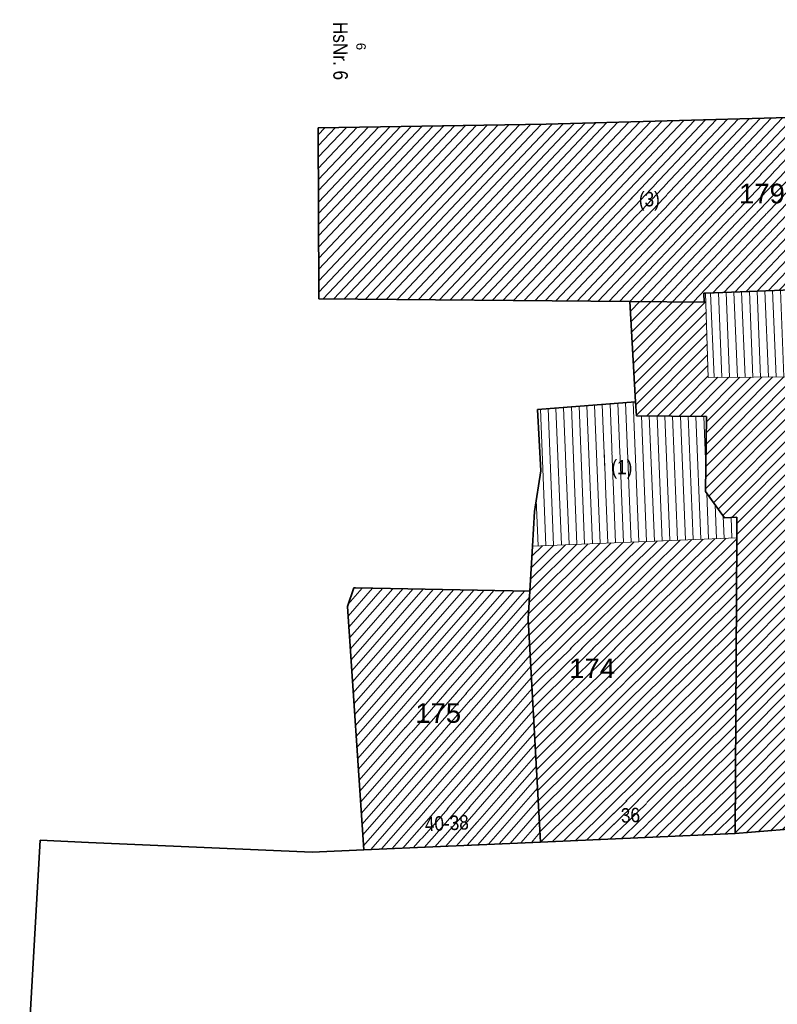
# Model space of a CAD drawing. Header units: metres. Extents: x 32365810 to 32367010, y 5620411 to 5622366.
# Tile 34 of 198: x 32365995 to 32366032, y 5622143 to 5622190. Entities that reach past the tile are written whole.
import ezdxf

# ---------------------------------------------------------------- set-up
doc = ezdxf.new("R2010")
doc.units = ezdxf.units.M
for name, pattern in [('1600.1047', [0]), ('1600.2028', [0]), ('1600.2505', [0])]:
    doc.linetypes.add(name, pattern=pattern)
doc.layers.get('0').update_dxf_attribs({"color": 1, "linetype": 'CONTINUOUS'})
for name, color, linetype in [('Ebene 32', 7, 'CONTINUOUS'), ('Flurstücke_Grenzpunkte', 11, 'CONTINUOUS'), ('Gebäude', 31, 'CONTINUOUS'), ('Lagebezeichnungen', 12, 'CONTINUOUS')]:
    doc.layers.add(name, color=color, linetype=linetype)
doc.styles.add('Flurstücksnummer - K 10 700', font='Arial.ttf')
doc.styles.add('Hausnummern NRW', font='Arial.ttf', dxfattribs={"width": 0.85})
doc.styles.add('Koordinaten der Kartenecken - N 6 380', font='Arial.ttf')

# ---------------------------------------------------------------- blocks, each defined once
blk = doc.blocks.new('O878')
at = {"layer": 'Flurstücke_Grenzpunkte', "color": 7, "linetype": '1600.2028', "lineweight": 35}
for p, q in [((32366038.065, 5622177.596), (32366028.158, 5622177.193)), ((32366038.08, 5622173.19), (32366038.065, 5622177.596)), ((32366028.086, 5622176.771), (32366024.494, 5622176.794)), ((32366024.494, 5622176.794), (32366024.777, 5622171.945)), ((32366028.158, 5622177.193), (32366028.078, 5622177.191)), ((32366028.078, 5622177.191), (32366028.086, 5622176.771)), ((32366038.149, 5622151.762), (32366038.08, 5622173.19)), ((32366024.777, 5622171.945), (32366024.816, 5622171.276)), ((32366024.816, 5622171.276), (32366028.204, 5622171.234)), ((32366028.204, 5622171.234), (32366028.152, 5622167.617)), ((32366028.152, 5622167.617), (32366029.071, 5622166.338)), ((32366029.071, 5622166.338), (32366029.669, 5622166.374)), ((32366029.669, 5622166.374), (32366029.665, 5622165.371)), ((32366029.665, 5622165.371), (32366029.597, 5622151.079)), ((32366029.597, 5622151.079), (32366038.149, 5622151.762))]:
    blk.add_line(p, q, dxfattribs=at)
at = {"layer": 'Flurstücke_Grenzpunkte', "color": 7, "lineweight": 18, "insert": (32366033.438, 5622164.096), "char_height": 0.95, "attachment_point": 8, "line_spacing_factor": 0.69, "style": 'Flurstücksnummer - K 10 700', "bg_fill": 2}
blk.add_mtext('173', dxfattribs=at)
blk = doc.blocks.new('O1428')
at = {"layer": 'Flurstücke_Grenzpunkte', "color": 7, "linetype": '1600.2028', "lineweight": 35}
for p, q in [((32366024.777, 5622171.945), (32366020.037, 5622171.576)), ((32366020.037, 5622171.576), (32366020.197, 5622168.602)), ((32366024.777, 5622171.945), (32366024.816, 5622171.276)), ((32366024.816, 5622171.276), (32366028.204, 5622171.234)), ((32366028.204, 5622171.234), (32366028.152, 5622167.617)), ((32366020.197, 5622168.602), (32366019.882, 5622166.641)), ((32366028.152, 5622167.617), (32366029.071, 5622166.338)), ((32366019.882, 5622166.641), (32366019.786, 5622164.971)), ((32366029.071, 5622166.338), (32366029.669, 5622166.374)), ((32366029.669, 5622166.374), (32366029.665, 5622165.371)), ((32366029.665, 5622165.371), (32366029.597, 5622151.079)), ((32366019.786, 5622164.971), (32366019.661, 5622162.787)), ((32366019.661, 5622162.787), (32366019.585, 5622161.458)), ((32366019.585, 5622161.458), (32366020.177, 5622150.666)), ((32366020.177, 5622150.666), (32366029.597, 5622151.079))]:
    blk.add_line(p, q, dxfattribs=at)
at = {"layer": 'Flurstücke_Grenzpunkte', "color": 7, "lineweight": 18, "insert": (32366022.671, 5622158.587), "char_height": 0.95, "attachment_point": 8, "line_spacing_factor": 0.69, "style": 'Flurstücksnummer - K 10 700', "bg_fill": 2}
blk.add_mtext('174', dxfattribs=at)
blk = doc.blocks.new('O1677')
at = {"layer": 'Flurstücke_Grenzpunkte', "color": 7, "linetype": '1600.2028', "lineweight": 35}
for p, q in [((32366042.679, 5622185.986), (32366020.446, 5622185.361)), ((32366042.679, 5622185.986), (32366042.789, 5622177.788)), ((32366020.446, 5622185.361), (32366009.42, 5622185.194)), ((32366009.42, 5622185.194), (32366009.453, 5622177.181)), ((32366042.789, 5622177.788), (32366038.065, 5622177.596)), ((32366038.065, 5622177.596), (32366028.158, 5622177.193)), ((32366009.453, 5622177.181), (32366009.455, 5622176.932)), ((32366009.455, 5622176.932), (32366024.494, 5622176.794)), ((32366028.086, 5622176.771), (32366024.494, 5622176.794)), ((32366028.158, 5622177.193), (32366028.078, 5622177.191)), ((32366028.078, 5622177.191), (32366028.086, 5622176.771))]:
    blk.add_line(p, q, dxfattribs=at)
at = {"layer": 'Flurstücke_Grenzpunkte', "color": 7, "lineweight": 18, "insert": (32366030.884, 5622181.527), "char_height": 0.95, "attachment_point": 8, "line_spacing_factor": 0.69, "style": 'Flurstücksnummer - K 10 700', "bg_fill": 2}
blk.add_mtext('179', dxfattribs=at)
blk = doc.blocks.new('O1938')
at = {"layer": 'Flurstücke_Grenzpunkte', "color": 7, "linetype": '1600.2028', "lineweight": 35}
for p, q in [((32366029.597, 5622151.079), (32366038.149, 5622151.762)), ((32366020.177, 5622150.666), (32366029.597, 5622151.079)), ((32365995.988, 5622150.748), (32365994.993, 5622133.359)), ((32365998.317, 5622150.647), (32365995.988, 5622150.748)), ((32366009.137, 5622150.181), (32365998.317, 5622150.647)), ((32366020.177, 5622150.666), (32366011.635, 5622150.291)), ((32366011.635, 5622150.291), (32366009.137, 5622150.181))]:
    blk.add_line(p, q, dxfattribs=at)
blk = doc.blocks.new('O1986')
at = {"layer": 'Flurstücke_Grenzpunkte', "color": 7, "linetype": '1600.2028', "lineweight": 35}
for p, q in [((32366011.145, 5622162.948), (32366010.844, 5622162.058)), ((32366011.235, 5622162.947), (32366011.145, 5622162.948)), ((32366019.661, 5622162.787), (32366011.235, 5622162.947)), ((32366019.661, 5622162.787), (32366019.585, 5622161.458)), ((32366010.844, 5622162.058), (32366011.635, 5622150.291)), ((32366019.585, 5622161.458), (32366020.177, 5622150.666)), ((32366020.177, 5622150.666), (32366011.635, 5622150.291))]:
    blk.add_line(p, q, dxfattribs=at)
at = {"layer": 'Flurstücke_Grenzpunkte', "color": 7, "lineweight": 18, "insert": (32366015.229, 5622156.413), "char_height": 0.95, "attachment_point": 8, "line_spacing_factor": 0.69, "style": 'Flurstücksnummer - K 10 700', "bg_fill": 2}
blk.add_mtext('175', dxfattribs=at)
blk = doc.blocks.new('O2050')
at = {"layer": 'Gebäude', "color": 7, "linetype": '1600.2505', "lineweight": 18}
for p, q in [((32366029.665, 5622165.371), (32366019.786, 5622164.971)), ((32366029.597, 5622151.079), (32366029.665, 5622165.371)), ((32366019.786, 5622164.971), (32366019.661, 5622162.787)), ((32366019.661, 5622162.787), (32366019.585, 5622161.458)), ((32366019.585, 5622161.458), (32366020.177, 5622150.666)), ((32366020.177, 5622150.666), (32366029.597, 5622151.079))]:
    blk.add_line(p, q, dxfattribs=at)
at = {"layer": 'Lagebezeichnungen', "color": 7, "lineweight": 18, "insert": (32366024.541, 5622151.603), "char_height": 0.7, "attachment_point": 8, "rotation": 2.4647, "line_spacing_factor": 0.69, "style": 'Hausnummern NRW', "bg_fill": 2}
blk.add_mtext('36', dxfattribs=at)
blk = doc.blocks.new('O2130')
at = {"layer": 'Gebäude', "color": 7, "linetype": '1600.2505', "lineweight": 18}
for p, q in [((32366024.777, 5622171.945), (32366020.037, 5622171.576)), ((32366020.037, 5622171.576), (32366020.197, 5622168.602)), ((32366024.816, 5622171.276), (32366024.777, 5622171.945)), ((32366028.204, 5622171.234), (32366024.816, 5622171.276)), ((32366028.152, 5622167.617), (32366028.204, 5622171.234)), ((32366020.197, 5622168.602), (32366019.882, 5622166.641)), ((32366029.071, 5622166.338), (32366028.152, 5622167.617)), ((32366019.882, 5622166.641), (32366019.786, 5622164.971)), ((32366029.669, 5622166.374), (32366029.071, 5622166.338)), ((32366029.665, 5622165.371), (32366029.669, 5622166.374)), ((32366029.665, 5622165.371), (32366019.786, 5622164.971))]:
    blk.add_line(p, q, dxfattribs=at)
at = {"layer": 'Ebene 32', "color": 7, "lineweight": 18, "insert": (32366024.114, 5622168.229), "char_height": 0.7, "attachment_point": 8, "line_spacing_factor": 0.69, "style": 'Hausnummern NRW', "bg_fill": 2}
blk.add_mtext('(1)', dxfattribs=at)
blk = doc.blocks.new('O2133')
at = {"layer": 'Gebäude', "color": 7, "linetype": '1600.2505', "lineweight": 18}
for p, q in [((32366038.065, 5622177.596), (32366028.158, 5622177.193)), ((32366038.08, 5622173.19), (32366038.065, 5622177.596)), ((32366028.158, 5622177.193), (32366028.277, 5622173.129)), ((32366028.277, 5622173.129), (32366038.08, 5622173.19))]:
    blk.add_line(p, q, dxfattribs=at)
at = {"layer": 'Ebene 32', "color": 7, "lineweight": 18, "insert": (32366033.201, 5622175.165), "char_height": 0.7, "attachment_point": 8, "line_spacing_factor": 0.69, "style": 'Hausnummern NRW', "bg_fill": 2}
blk.add_mtext('(1)', dxfattribs=at)
blk = doc.blocks.new('O2228')
at = {"layer": 'Gebäude', "color": 7, "linetype": '1600.2505', "lineweight": 18}
for p, q in [((32366011.145, 5622162.948), (32366010.844, 5622162.058)), ((32366011.235, 5622162.947), (32366011.145, 5622162.948)), ((32366019.661, 5622162.787), (32366011.235, 5622162.947)), ((32366019.661, 5622162.787), (32366019.585, 5622161.458)), ((32366010.844, 5622162.058), (32366011.635, 5622150.291)), ((32366019.585, 5622161.458), (32366020.177, 5622150.666)), ((32366011.635, 5622150.291), (32366020.177, 5622150.666))]:
    blk.add_line(p, q, dxfattribs=at)
at = {"layer": 'Lagebezeichnungen', "color": 7, "lineweight": 18, "insert": (32366015.661, 5622151.219), "char_height": 0.7, "attachment_point": 8, "rotation": 2.4647, "line_spacing_factor": 0.69, "style": 'Hausnummern NRW', "bg_fill": 2}
blk.add_mtext('40-38', dxfattribs=at)
blk = doc.blocks.new('O2765')
at = {"layer": 'Gebäude', "color": 7, "linetype": '1600.2505', "lineweight": 18}
for p, q in [((32366042.679, 5622185.986), (32366020.446, 5622185.361)), ((32366042.789, 5622177.788), (32366042.679, 5622185.986)), ((32366020.446, 5622185.361), (32366009.42, 5622185.194)), ((32366009.42, 5622185.194), (32366009.453, 5622177.181)), ((32366042.789, 5622177.788), (32366038.065, 5622177.596)), ((32366038.065, 5622177.596), (32366028.158, 5622177.193)), ((32366009.453, 5622177.181), (32366009.455, 5622176.932)), ((32366009.455, 5622176.932), (32366024.494, 5622176.794)), ((32366024.494, 5622176.794), (32366028.086, 5622176.771)), ((32366028.078, 5622177.191), (32366028.158, 5622177.193)), ((32366028.086, 5622176.771), (32366028.078, 5622177.191))]:
    blk.add_line(p, q, dxfattribs=at)
at = {"layer": 'Ebene 32', "color": 7, "lineweight": 18, "insert": (32366025.44, 5622181.183), "char_height": 0.7, "attachment_point": 8, "line_spacing_factor": 0.69, "style": 'Hausnummern NRW', "bg_fill": 2}
blk.add_mtext('(3)', dxfattribs=at)
blk = doc.blocks.new('O3169')
at = {"layer": 'Gebäude', "color": 7, "linetype": '1600.2505', "lineweight": 18}
for p, q in [((32366024.494, 5622176.794), (32366028.086, 5622176.771)), ((32366024.494, 5622176.794), (32366024.777, 5622171.945)), ((32366028.078, 5622177.191), (32366028.158, 5622177.193)), ((32366028.086, 5622176.771), (32366028.078, 5622177.191)), ((32366028.158, 5622177.193), (32366028.277, 5622173.129)), ((32366028.277, 5622173.129), (32366038.08, 5622173.19)), ((32366038.08, 5622173.19), (32366038.149, 5622151.762)), ((32366024.816, 5622171.276), (32366024.777, 5622171.945)), ((32366028.204, 5622171.234), (32366024.816, 5622171.276)), ((32366028.152, 5622167.617), (32366028.204, 5622171.234)), ((32366029.071, 5622166.338), (32366028.152, 5622167.617)), ((32366029.669, 5622166.374), (32366029.071, 5622166.338)), ((32366029.665, 5622165.371), (32366029.669, 5622166.374)), ((32366029.597, 5622151.079), (32366029.665, 5622165.371)), ((32366029.597, 5622151.079), (32366038.149, 5622151.762))]:
    blk.add_line(p, q, dxfattribs=at)
at = {"layer": 'Lagebezeichnungen', "color": 7, "lineweight": 18, "insert": (32366033.467, 5622152.141), "char_height": 0.7, "attachment_point": 8, "rotation": 4.4779, "line_spacing_factor": 0.69, "style": 'Hausnummern NRW', "bg_fill": 2}
blk.add_mtext('34', dxfattribs=at)
blk = doc.blocks.new('*X1043')
at = {"color": 253, "linetype": '1600.1047', "lineweight": 18, "true_color": 0xb2b2b2}
for p, q in [((32366028.60054, 5622165.3279), (32366019.848279, 5622156.658497)), ((32366029.156121, 5622165.350395), (32366019.875741, 5622156.157873)), ((32366029.664788, 5622165.326421), (32366019.903203, 5622155.65725)), ((32366023.044731, 5622165.102946), (32366019.598213, 5622161.689056)), ((32366023.600312, 5622165.125441), (32366019.601121, 5622161.164111)), ((32366024.155893, 5622165.147937), (32366019.628583, 5622160.663487)), ((32366022.489151, 5622165.08045), (32366019.63021, 5622162.248575)), ((32366024.711474, 5622165.170432), (32366019.656045, 5622160.162863)), ((32366021.93357, 5622165.057955), (32366019.662207, 5622162.808096)), ((32366025.267055, 5622165.192927), (32366019.683507, 5622159.66224)), ((32366021.377989, 5622165.035459), (32366019.694233, 5622163.367644)), ((32366025.822636, 5622165.215423), (32366019.710969, 5622159.161616)), ((32366020.822408, 5622165.012964), (32366019.726258, 5622163.927192)), ((32366026.378217, 5622165.237918), (32366019.738431, 5622158.660992)), ((32366020.266827, 5622164.990469), (32366019.758284, 5622164.48674)), ((32366026.933798, 5622165.260414), (32366019.765893, 5622158.160368)), ((32366027.489379, 5622165.282909), (32366019.793355, 5622157.659745)), ((32366028.044959, 5622165.305405), (32366019.820817, 5622157.159121)), ((32366029.662265, 5622164.796096), (32366019.930665, 5622155.156626)), ((32366029.659741, 5622164.265771), (32366019.958127, 5622154.656002)), ((32366029.657218, 5622163.735446), (32366019.985589, 5622154.155378)), ((32366029.654695, 5622163.205121), (32366020.01305, 5622153.654755)), ((32366029.652172, 5622162.674796), (32366020.040512, 5622153.154131)), ((32366029.649648, 5622162.144471), (32366020.067974, 5622152.653507)), ((32366029.647125, 5622161.614145), (32366020.095436, 5622152.152883)), ((32366029.644602, 5622161.08382), (32366020.122898, 5622151.65226)), ((32366029.642079, 5622160.553495), (32366020.15036, 5622151.151636)), ((32366029.639556, 5622160.02317), (32366020.193692, 5622150.666732)), ((32366029.637032, 5622159.492845), (32366020.751241, 5622150.691176)), ((32366029.634509, 5622158.96252), (32366021.308789, 5622150.715621)), ((32366029.631986, 5622158.432195), (32366021.866338, 5622150.740065)), ((32366029.629463, 5622157.90187), (32366022.423886, 5622150.76451)), ((32366029.626939, 5622157.371545), (32366022.981435, 5622150.788954)), ((32366029.624416, 5622156.84122), (32366023.538984, 5622150.813399)), ((32366029.621893, 5622156.310895), (32366024.096532, 5622150.837844)), ((32366029.61937, 5622155.78057), (32366024.654081, 5622150.862288)), ((32366029.616846, 5622155.250245), (32366025.21163, 5622150.886733)), ((32366029.614323, 5622154.71992), (32366025.769178, 5622150.911177)), ((32366029.6118, 5622154.189595), (32366026.326727, 5622150.935622)), ((32366029.609277, 5622153.65927), (32366026.884275, 5622150.960066)), ((32366029.606753, 5622153.128945), (32366027.441824, 5622150.984511)), ((32366029.60423, 5622152.598619), (32366027.999373, 5622151.008955)), ((32366029.601707, 5622152.068294), (32366028.556921, 5622151.0334)), ((32366029.599184, 5622151.537969), (32366029.11447, 5622151.057844))]:
    blk.add_line(p, q, dxfattribs=at)
blk = doc.blocks.new('*X1070')
at = {"color": 253, "linetype": '1600.1047', "lineweight": 18, "true_color": 0xb2b2b2}
for p, q in [((32366020.438802, 5622164.997432), (32366020.171986, 5622171.586508)), ((32366020.813495, 5622165.012603), (32366020.546114, 5622171.615634)), ((32366021.188188, 5622165.027774), (32366020.920242, 5622171.644759)), ((32366021.562881, 5622165.042946), (32366021.29437, 5622171.673884)), ((32366021.937574, 5622165.058117), (32366021.668498, 5622171.703009)), ((32366022.312267, 5622165.073288), (32366022.042626, 5622171.732134)), ((32366022.68696, 5622165.08846), (32366022.416754, 5622171.761259)), ((32366023.061653, 5622165.103631), (32366022.790882, 5622171.790384)), ((32366023.436346, 5622165.118802), (32366023.16501, 5622171.81951)), ((32366023.811039, 5622165.133973), (32366023.539138, 5622171.848635)), ((32366024.185732, 5622165.149145), (32366023.913266, 5622171.87776)), ((32366024.560425, 5622165.164316), (32366024.287394, 5622171.906885)), ((32366024.935118, 5622165.179487), (32366024.661522, 5622171.93601)), ((32366025.309811, 5622165.194659), (32366025.063679, 5622171.27293)), ((32366025.684503, 5622165.20983), (32366025.439175, 5622171.268275)), ((32366026.059196, 5622165.225001), (32366025.814671, 5622171.26362)), ((32366026.433889, 5622165.240173), (32366026.190167, 5622171.258965)), ((32366026.808582, 5622165.255344), (32366026.565663, 5622171.25431)), ((32366027.183275, 5622165.270515), (32366026.941158, 5622171.249655)), ((32366027.557968, 5622165.285686), (32366027.316654, 5622171.245)), ((32366027.932661, 5622165.300858), (32366027.69215, 5622171.240345)), ((32366028.168292, 5622168.750216), (32366028.067646, 5622171.23569)), ((32366020.064109, 5622164.982261), (32366019.973799, 5622167.212485)), ((32366028.307354, 5622165.316029), (32366028.217893, 5622167.525294)), ((32366028.682047, 5622165.3312), (32366028.615615, 5622166.971773)), ((32366029.05674, 5622165.346372), (32366029.013336, 5622166.418253)), ((32366029.431433, 5622165.361543), (32366029.391113, 5622166.357271))]:
    blk.add_line(p, q, dxfattribs=at)
blk = doc.blocks.new('*X1071')
at = {"color": 253, "linetype": '1600.1047', "lineweight": 18, "true_color": 0xb2b2b2}
for p, q in [((32366028.945627, 5622173.133161), (32366028.779436, 5622177.218279)), ((32366029.320842, 5622173.135495), (32366029.154126, 5622177.233521)), ((32366029.696057, 5622173.13783), (32366029.528816, 5622177.248762)), ((32366030.071272, 5622173.140165), (32366029.903506, 5622177.264004)), ((32366030.446488, 5622173.1425), (32366030.278197, 5622177.279246)), ((32366030.821703, 5622173.144835), (32366030.652887, 5622177.294488)), ((32366031.196918, 5622173.147169), (32366031.027577, 5622177.309729)), ((32366031.572133, 5622173.149504), (32366031.402267, 5622177.324971)), ((32366031.947348, 5622173.151839), (32366031.776957, 5622177.340213)), ((32366032.322564, 5622173.154174), (32366032.151647, 5622177.355455)), ((32366032.697779, 5622173.156509), (32366032.526337, 5622177.370697)), ((32366033.072994, 5622173.158843), (32366032.901027, 5622177.385938)), ((32366033.448209, 5622173.161178), (32366033.275718, 5622177.40118)), ((32366033.823424, 5622173.163513), (32366033.650408, 5622177.416422)), ((32366034.19864, 5622173.165848), (32366034.025098, 5622177.431664)), ((32366034.573855, 5622173.168183), (32366034.399788, 5622177.446905)), ((32366034.94907, 5622173.170517), (32366034.774478, 5622177.462147)), ((32366035.324285, 5622173.172852), (32366035.149168, 5622177.477389)), ((32366035.6995, 5622173.175187), (32366035.523858, 5622177.492631)), ((32366036.074716, 5622173.177522), (32366035.898548, 5622177.507872)), ((32366036.449931, 5622173.179857), (32366036.273238, 5622177.523114)), ((32366036.825146, 5622173.182192), (32366036.647929, 5622177.538356)), ((32366037.200361, 5622173.184526), (32366037.022619, 5622177.553598)), ((32366037.575576, 5622173.186861), (32366037.397309, 5622177.568839)), ((32366037.950792, 5622173.189196), (32366037.771999, 5622177.584081)), ((32366028.570412, 5622173.130826), (32366028.404746, 5622177.203037))]:
    blk.add_line(p, q, dxfattribs=at)
blk = doc.blocks.new('*X1107')
at = {"color": 253, "linetype": '1600.1047', "lineweight": 18, "true_color": 0xb2b2b2}
for p, q in [((32366010.875542, 5622161.588781), (32366012.049142, 5622162.93154)), ((32366010.879597, 5622162.163254), (32366011.559226, 5622162.940843)), ((32366010.911111, 5622161.059644), (32366012.539057, 5622162.922237)), ((32366010.946681, 5622160.530507), (32366013.028973, 5622162.912934)), ((32366010.98225, 5622160.00137), (32366013.518889, 5622162.903632)), ((32366011.01782, 5622159.472233), (32366014.008804, 5622162.894329)), ((32366011.05339, 5622158.943097), (32366014.49872, 5622162.885026)), ((32366011.088959, 5622158.41396), (32366014.988635, 5622162.875723)), ((32366011.124529, 5622157.884823), (32366015.478551, 5622162.86642)), ((32366011.160098, 5622157.355686), (32366015.968466, 5622162.857117)), ((32366011.195668, 5622156.826549), (32366016.458382, 5622162.847814)), ((32366011.231238, 5622156.297412), (32366016.948297, 5622162.838511)), ((32366011.266807, 5622155.768275), (32366017.438213, 5622162.829208)), ((32366011.302377, 5622155.239138), (32366017.928128, 5622162.819905)), ((32366011.337946, 5622154.710002), (32366018.418044, 5622162.810602)), ((32366011.373516, 5622154.180865), (32366018.907959, 5622162.801299)), ((32366011.409085, 5622153.651728), (32366019.397875, 5622162.791996)), ((32366011.444655, 5622153.122591), (32366019.644859, 5622162.504747)), ((32366011.480225, 5622152.593454), (32366019.609991, 5622161.89502)), ((32366011.515794, 5622152.064317), (32366019.593331, 5622161.306125)), ((32366011.551364, 5622151.53518), (32366019.622744, 5622160.769944)), ((32366011.586933, 5622151.006043), (32366019.652156, 5622160.233762)), ((32366011.622503, 5622150.476907), (32366019.681569, 5622159.697581)), ((32366011.970954, 5622150.305749), (32366019.710981, 5622159.161399)), ((32366012.488873, 5622150.328486), (32366019.740393, 5622158.625218)), ((32366013.006792, 5622150.351223), (32366019.769806, 5622158.089036)), ((32366013.524711, 5622150.37396), (32366019.799218, 5622157.552855)), ((32366014.04263, 5622150.396697), (32366019.828631, 5622157.016674)), ((32366014.560549, 5622150.419434), (32366019.858043, 5622156.480492)), ((32366015.078468, 5622150.442171), (32366019.887456, 5622155.944311)), ((32366015.596388, 5622150.464908), (32366019.916868, 5622155.408129)), ((32366016.114307, 5622150.487645), (32366019.946281, 5622154.871948)), ((32366016.632226, 5622150.510382), (32366019.975693, 5622154.335766)), ((32366017.150145, 5622150.533119), (32366020.005106, 5622153.799585)), ((32366017.668064, 5622150.555856), (32366020.034518, 5622153.263403)), ((32366018.185983, 5622150.578593), (32366020.063931, 5622152.727222)), ((32366018.703902, 5622150.60133), (32366020.093343, 5622152.19104)), ((32366019.221821, 5622150.624067), (32366020.122756, 5622151.654859)), ((32366019.739741, 5622150.646804), (32366020.152168, 5622151.118677))]:
    blk.add_line(p, q, dxfattribs=at)
blk = doc.blocks.new('*X1261')
at = {"color": 253, "linetype": '1600.1047', "lineweight": 18, "true_color": 0xb2b2b2}
for p, q in [((32366027.067138, 5622176.777524), (32366035.583455, 5622185.786535)), ((32366027.580065, 5622176.77424), (32366036.113575, 5622185.801437)), ((32366028.505312, 5622177.207128), (32366036.643695, 5622185.816339)), ((32366029.041981, 5622177.228959), (32366037.173815, 5622185.831242)), ((32366029.57865, 5622177.25079), (32366037.703934, 5622185.846144)), ((32366030.11532, 5622177.27262), (32366038.234054, 5622185.861046)), ((32366030.651989, 5622177.294451), (32366038.764174, 5622185.875949)), ((32366031.188658, 5622177.316282), (32366039.294293, 5622185.890851)), ((32366031.725327, 5622177.338113), (32366039.824413, 5622185.905754)), ((32366032.261996, 5622177.359944), (32366040.354533, 5622185.920656)), ((32366032.798666, 5622177.381774), (32366040.884652, 5622185.935558)), ((32366033.335335, 5622177.403605), (32366041.414772, 5622185.950461)), ((32366033.872004, 5622177.425436), (32366041.944892, 5622185.965363)), ((32366034.408673, 5622177.447267), (32366042.475011, 5622185.980266)), ((32366009.450477, 5622177.793594), (32366016.548223, 5622185.301964)), ((32366009.452716, 5622177.250075), (32366017.071751, 5622185.309894)), ((32366009.666235, 5622176.930062), (32366017.595279, 5622185.317823)), ((32366010.17783, 5622176.925367), (32366018.118807, 5622185.325752)), ((32366010.689425, 5622176.920673), (32366018.642335, 5622185.333682)), ((32366011.201019, 5622176.915978), (32366019.165863, 5622185.341611)), ((32366011.712614, 5622176.911284), (32366019.689391, 5622185.34954)), ((32366012.224208, 5622176.906589), (32366020.212919, 5622185.35747)), ((32366012.735803, 5622176.901895), (32366020.740104, 5622185.369268)), ((32366013.247397, 5622176.8972), (32366021.270224, 5622185.38417)), ((32366013.758992, 5622176.892506), (32366021.800344, 5622185.399072)), ((32366014.270587, 5622176.887811), (32366022.330463, 5622185.413975)), ((32366014.782181, 5622176.883117), (32366022.860583, 5622185.428877)), ((32366015.293776, 5622176.878423), (32366023.390703, 5622185.44378)), ((32366015.80537, 5622176.873728), (32366023.920822, 5622185.458682)), ((32366016.316965, 5622176.869034), (32366024.450942, 5622185.473584)), ((32366016.828559, 5622176.864339), (32366024.981062, 5622185.488487)), ((32366017.340154, 5622176.859645), (32366025.511181, 5622185.503389)), ((32366017.851749, 5622176.85495), (32366026.041301, 5622185.518292)), ((32366018.363343, 5622176.850256), (32366026.571421, 5622185.533194)), ((32366018.874938, 5622176.845561), (32366027.10154, 5622185.548096)), ((32366019.386532, 5622176.840867), (32366027.63166, 5622185.562999)), ((32366019.898127, 5622176.836172), (32366028.16178, 5622185.577901)), ((32366020.409721, 5622176.831478), (32366028.691899, 5622185.592803)), ((32366020.921316, 5622176.826783), (32366029.222019, 5622185.607706)), ((32366021.432911, 5622176.822089), (32366029.752139, 5622185.622608)), ((32366021.944505, 5622176.817394), (32366030.282259, 5622185.637511)), ((32366022.4561, 5622176.8127), (32366030.812378, 5622185.652413)), ((32366022.967694, 5622176.808006), (32366031.342498, 5622185.667315)), ((32366023.479289, 5622176.803311), (32366031.872618, 5622185.682218)), ((32366023.990883, 5622176.798617), (32366032.402737, 5622185.69712)), ((32366024.5025, 5622176.793946), (32366032.932857, 5622185.712023)), ((32366025.015428, 5622176.790661), (32366033.462977, 5622185.726925)), ((32366025.528355, 5622176.787377), (32366033.993096, 5622185.741827)), ((32366026.041283, 5622176.784093), (32366034.523216, 5622185.75673)), ((32366026.55421, 5622176.780808), (32366035.053336, 5622185.771632)), ((32366034.945342, 5622177.469098), (32366042.683443, 5622185.654869)), ((32366009.421378, 5622184.859332), (32366009.742359, 5622185.198882)), ((32366009.423617, 5622184.315814), (32366010.265887, 5622185.206812)), ((32366009.425855, 5622183.772295), (32366010.789415, 5622185.214741)), ((32366009.428093, 5622183.228777), (32366011.312943, 5622185.222671)), ((32366009.430332, 5622182.685259), (32366011.836471, 5622185.2306)), ((32366009.43257, 5622182.14174), (32366012.359999, 5622185.238529)), ((32366009.434809, 5622181.598222), (32366012.883527, 5622185.246459)), ((32366009.437047, 5622181.054704), (32366013.407055, 5622185.254388)), ((32366009.439285, 5622180.511185), (32366013.930583, 5622185.262317)), ((32366009.441524, 5622179.967667), (32366014.454111, 5622185.270247)), ((32366009.443762, 5622179.424149), (32366014.977639, 5622185.278176)), ((32366009.446, 5622178.88063), (32366015.501167, 5622185.286105)), ((32366009.448239, 5622178.337112), (32366016.024695, 5622185.294035)), ((32366035.482012, 5622177.490928), (32366042.690665, 5622185.116623)), ((32366036.018681, 5622177.512759), (32366042.697887, 5622184.578377)), ((32366036.55535, 5622177.53459), (32366042.705109, 5622184.040131)), ((32366037.092019, 5622177.556421), (32366042.712332, 5622183.501884)), ((32366037.628688, 5622177.578252), (32366042.719554, 5622182.963638)), ((32366038.165354, 5622177.600079), (32366042.726776, 5622182.425392)), ((32366038.702005, 5622177.62189), (32366042.733998, 5622181.887145)), ((32366039.238656, 5622177.643701), (32366042.74122, 5622181.348899)), ((32366039.775307, 5622177.665513), (32366042.748442, 5622180.810653)), ((32366040.311957, 5622177.687324), (32366042.755664, 5622180.272407)), ((32366040.848608, 5622177.709136), (32366042.762887, 5622179.73416)), ((32366041.385259, 5622177.730947), (32366042.770109, 5622179.195914)), ((32366041.92191, 5622177.752758), (32366042.777331, 5622178.657668)), ((32366042.458561, 5622177.77457), (32366042.784553, 5622178.119422))]:
    blk.add_line(p, q, dxfattribs=at)
blk = doc.blocks.new('*X1381')
at = {"color": 253, "linetype": '1600.1047', "lineweight": 18, "true_color": 0xb2b2b2}
for p, q in [((32366024.52156, 5622176.321771), (32366024.987615, 5622176.790839)), ((32366024.550889, 5622175.819243), (32366025.512903, 5622176.787476)), ((32366024.580218, 5622175.316714), (32366026.038191, 5622176.784112)), ((32366024.609547, 5622174.814186), (32366026.563479, 5622176.780749)), ((32366024.638876, 5622174.311657), (32366027.088766, 5622176.777385)), ((32366024.668205, 5622173.809128), (32366027.614054, 5622176.774022)), ((32366024.697534, 5622173.3066), (32366028.169479, 5622176.80099)), ((32366024.726862, 5622172.804071), (32366028.184612, 5622176.284174)), ((32366024.756191, 5622172.301543), (32366028.199745, 5622175.767358)), ((32366024.785511, 5622171.799005), (32366028.214878, 5622175.250542)), ((32366024.814808, 5622171.296444), (32366028.230011, 5622174.733726)), ((32366025.316954, 5622171.26979), (32366028.245144, 5622174.216909)), ((32366025.839152, 5622171.263316), (32366028.260277, 5622173.700093)), ((32366026.36135, 5622171.256843), (32366028.275411, 5622173.183277)), ((32366026.883548, 5622171.250369), (32366028.753055, 5622173.131962)), ((32366027.405745, 5622171.243896), (32366029.284973, 5622173.135272)), ((32366027.927943, 5622171.237422), (32366029.816891, 5622173.138582)), ((32366028.153774, 5622167.740384), (32366033.540319, 5622173.161751)), ((32366028.161535, 5622168.280242), (32366033.008401, 5622173.158442)), ((32366028.169296, 5622168.820101), (32366032.476483, 5622173.155132)), ((32366028.177058, 5622169.359959), (32366031.944564, 5622173.151822)), ((32366028.184819, 5622169.899818), (32366031.412646, 5622173.148512)), ((32366028.19258, 5622170.439676), (32366030.880728, 5622173.145202)), ((32366028.200342, 5622170.979535), (32366030.34881, 5622173.141892)), ((32366028.323149, 5622167.378807), (32366034.072238, 5622173.165061)), ((32366028.545002, 5622167.070047), (32366034.604156, 5622173.168371)), ((32366028.766855, 5622166.761287), (32366035.136074, 5622173.171681)), ((32366028.988708, 5622166.452528), (32366035.667992, 5622173.174991)), ((32366029.424702, 5622166.359293), (32366036.199911, 5622173.178301)), ((32366029.660707, 5622164.468635), (32366038.080795, 5622172.943156)), ((32366029.66325, 5622165.003242), (32366037.795666, 5622173.188231)), ((32366029.665665, 5622165.537719), (32366037.263747, 5622173.184921)), ((32366029.667795, 5622166.07191), (32366036.731829, 5622173.181611)), ((32366029.658163, 5622163.934028), (32366038.082503, 5622172.412828)), ((32366029.655619, 5622163.399421), (32366038.08421, 5622171.8825)), ((32366029.653076, 5622162.864813), (32366038.085918, 5622171.352171)), ((32366029.650532, 5622162.330206), (32366038.087626, 5622170.821843)), ((32366029.647989, 5622161.795599), (32366038.089333, 5622170.291515)), ((32366029.645445, 5622161.260992), (32366038.091041, 5622169.761186)), ((32366029.642901, 5622160.726385), (32366038.092749, 5622169.230858)), ((32366029.640358, 5622160.191778), (32366038.094456, 5622168.70053)), ((32366029.637814, 5622159.657171), (32366038.096164, 5622168.170201)), ((32366029.635271, 5622159.122564), (32366038.097872, 5622167.639873)), ((32366029.632727, 5622158.587957), (32366038.09958, 5622167.109545)), ((32366029.630183, 5622158.053349), (32366038.101287, 5622166.579216)), ((32366029.62764, 5622157.518742), (32366038.102995, 5622166.048888)), ((32366029.625096, 5622156.984135), (32366038.104703, 5622165.51856)), ((32366029.622552, 5622156.449528), (32366038.10641, 5622164.988231)), ((32366029.620009, 5622155.914921), (32366038.108118, 5622164.457903)), ((32366029.617465, 5622155.380314), (32366038.109826, 5622163.927575)), ((32366029.614922, 5622154.845707), (32366038.111533, 5622163.397247)), ((32366029.612378, 5622154.3111), (32366038.113241, 5622162.866918)), ((32366029.609834, 5622153.776493), (32366038.114949, 5622162.33659)), ((32366029.607291, 5622153.241886), (32366038.116657, 5622161.806262)), ((32366029.604747, 5622152.707278), (32366038.118364, 5622161.275933)), ((32366029.602204, 5622152.172671), (32366038.120072, 5622160.745605)), ((32366029.59966, 5622151.638064), (32366038.12178, 5622160.215277)), ((32366029.597116, 5622151.103457), (32366038.123487, 5622159.684948)), ((32366030.144925, 5622151.12276), (32366038.125195, 5622159.15462)), ((32366030.719117, 5622151.168617), (32366038.126903, 5622158.624292)), ((32366031.29331, 5622151.214475), (32366038.128611, 5622158.093963)), ((32366031.867502, 5622151.260332), (32366038.130318, 5622157.563635)), ((32366032.441695, 5622151.30619), (32366038.132026, 5622157.033307)), ((32366033.015888, 5622151.352047), (32366038.133734, 5622156.502979)), ((32366033.59008, 5622151.397905), (32366038.135441, 5622155.97265)), ((32366034.164273, 5622151.443762), (32366038.137149, 5622155.442322)), ((32366034.738465, 5622151.48962), (32366038.138857, 5622154.911994)), ((32366035.312658, 5622151.535477), (32366038.140564, 5622154.381665)), ((32366035.886851, 5622151.581335), (32366038.142272, 5622153.851337)), ((32366036.461043, 5622151.627192), (32366038.14398, 5622153.321009)), ((32366037.035236, 5622151.67305), (32366038.145688, 5622152.79068)), ((32366037.609428, 5622151.718907), (32366038.147395, 5622152.260352))]:
    blk.add_line(p, q, dxfattribs=at)

msp = doc.modelspace()

# ---------------------------------------------------------------- block references
at = {"layer": 'Flurstücke_Grenzpunkte', "color": 7, "true_color": 0xffffff}
msp.add_blockref('O878', (0, 0), dxfattribs=at)

# ---------------------------------------------------------------- texts
at = {"layer": 'Lagebezeichnungen', "color": 7, "lineweight": 18, "attachment_point": 8, "rotation": 270.1720596, "line_spacing_factor": 0.69, "bg_fill": 2}
for s, insert, char_height, style in [('HsNr. 6', (32366010.145, 5622188.907), 0.7, 'Hausnummern NRW'), ('6', (32366011.263, 5622189.124), 0.4565, 'Koordinaten der Kartenecken - N 6 380')]:
    msp.add_mtext(s, dxfattribs=dict(at, insert=insert, char_height=char_height, style=style))

# ---------------------------------------------------------------- next in the draw order: block references
at = {"layer": 'Flurstücke_Grenzpunkte', "color": 7, "true_color": 0xffffff}
for name in ['O1677', 'O1428']:
    msp.add_blockref(name, (0, 0), dxfattribs=at)

# ---------------------------------------------------------------- next in the draw order: block references
msp.add_blockref('O1938', (0, 0), dxfattribs=at)
at = {"layer": 'Gebäude', "color": 7, "true_color": 0xffffff}
msp.add_blockref('O2133', (0, 0), dxfattribs=at)

# ---------------------------------------------------------------- next in the draw order: block references
at = {"layer": 'Flurstücke_Grenzpunkte', "color": 7, "true_color": 0xffffff}
msp.add_blockref('O1986', (0, 0), dxfattribs=at)
at = {"layer": 'Gebäude', "color": 7, "true_color": 0xffffff}
msp.add_blockref('O2765', (0, 0), dxfattribs=at)

# ---------------------------------------------------------------- next in the draw order: block references
msp.add_blockref('O2050', (0, 0), dxfattribs=at)

# ---------------------------------------------------------------- next in the draw order: block references
for name in ['O2130', 'O2228']:
    msp.add_blockref(name, (0, 0), dxfattribs=at)

# ---------------------------------------------------------------- next in the draw order: block references
for name in ['O3169', '*X1107']:
    msp.add_blockref(name, (0, 0), dxfattribs=at)

# ---------------------------------------------------------------- next in the draw order: block references
for name in ['*X1261', '*X1071', '*X1381', '*X1070', '*X1043']:
    msp.add_blockref(name, (0, 0), dxfattribs=at)

doc.saveas('drawing.dxf')
